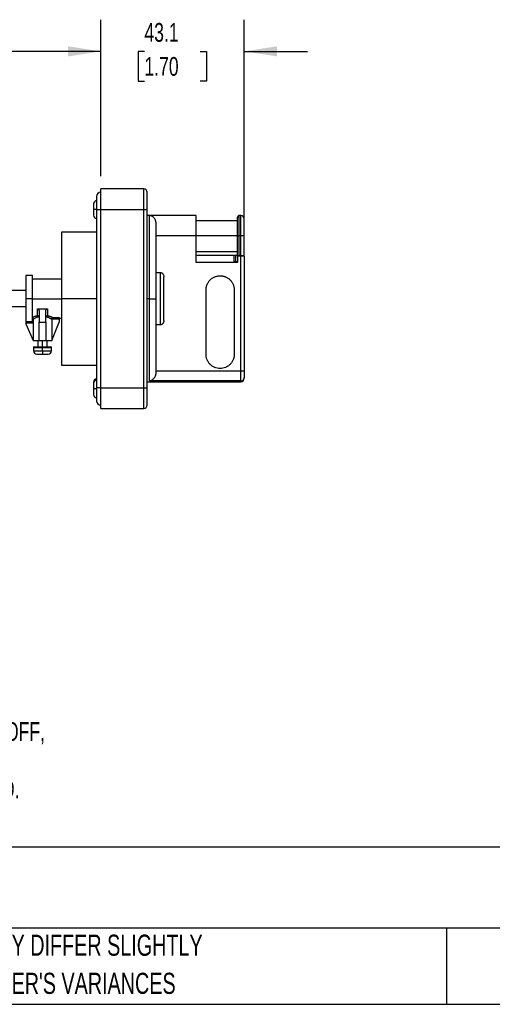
# Model space of a CAD drawing. Header units: millimetres. Extents: x 6 to 273, y 6 to 210.
# Tile 2 of 5: x 78 to 125, y 6 to 105. Entities that reach past the tile are written whole.
import ezdxf

# ---------------------------------------------------------------- set-up
doc = ezdxf.new("R2010")
doc.units = ezdxf.units.MM
doc.layers.add('DIMENSIONS', color=140, linetype='Continuous', lineweight=25)
doc.layers.add('TEXT', color=140, linetype='Continuous', lineweight=25)
doc.styles.add('SLDTEXTSTYLE0', font='TXT', dxfattribs={"width": 0.7})
doc.dimstyles.new('SLDDIMSTYLE1', dxfattribs={"dimtxt": 1.881481, "dimasz": 3.302, "dimexe": 0, "dimexo": 0.0625, "dimgap": 0.47037, "dimtad": 0, "dimtih": 1, "dimtoh": 1, "dimlfac": 3, "dimrnd": 1e-09, "dimzin": 12, "dimdsep": 46, "dimtxsty": 'SLDTEXTSTYLE0', "dimsah": 1, "dimcen": 0.09, "dimadec": 0, "dimazin": 3, "dimtfac": 1, "dimtmove": 0, "dimatfit": 0, "dimfxl": 0, "dimfrac": 2, "dimtolj": 1, "dimtzin": 12, "dimarcsym": 0})
doc.dimstyles.new('SLDDIMSTYLE2', dxfattribs={"dimtxt": 1.881481, "dimasz": 3.302, "dimexe": 0, "dimexo": 0.0625, "dimgap": 0.47037, "dimtad": 0, "dimtih": 1, "dimtoh": 1, "dimlfac": 3, "dimrnd": 1e-09, "dimzin": 12, "dimdsep": 46, "dimtxsty": 'SLDTEXTSTYLE0', "dimsah": 1, "dimcen": 0.09, "dimadec": 0, "dimazin": 3, "dimtfac": 1, "dimtofl": 0, "dimtmove": 0, "dimatfit": 3, "dimfxl": 0, "dimfrac": 2, "dimtolj": 1, "dimtzin": 12, "dimarcsym": 0})

# ---------------------------------------------------------------- blocks, each defined once
blk = doc.blocks.new('SW_NOTE_0_1')
at = {"layer": 'TEXT', "color": 0, "char_height": 1.88148, "attachment_point": 1, "style": 'SLDTEXTSTYLE0'}
for s, insert in [('SELECTOR, BLACK, EXTERNAL FRONT MOUNT, 2-POSITION, LOCKABLE IN ON-OFF,', (0, 2.425)), ('DEFEATABLE, NEMA 3R, IP65. FOR USE WITH HMMP-32H MANUAL MOTOR', (0, -0.456)), ('PROTECTORS. 315mm SHAFT, OPERATOR AND MOUNTING SCREWS INCLUDED.', (0, -3.338))]:
    blk.add_mtext(s, dxfattribs=dict(at, insert=insert))
blk = doc.blocks.new('SW_NOTE_0_4')
at = {"layer": 'TEXT', "color": 0, "char_height": 2.11667, "attachment_point": 1, "style": 'SLDTEXTSTYLE0'}
for s, insert in [('PART DIMENSIONS MAY DIFFER SLIGHTLY', (0, 2.729)), ("DUE TO MANUFACTURER'S VARIANCES", (0, -1.094))]:
    blk.add_mtext(s, dxfattribs=dict(at, insert=insert))
blk = doc.blocks.new('_D_5')
at = {"layer": 'DIMENSIONS'}
for p, q in [((54.516, 91.895), (54.516, 105.097)), ((85.987, 89.389), (85.987, 105.097)), ((54.516, 101.922), (65.237, 101.922)), ((67.787, 101.918), (67.155, 101.918)), ((67.155, 101.918), (67.155, 98.926)), ((73.379, 101.918), (74.011, 101.918)), ((74.011, 101.918), (74.011, 98.926)), ((85.987, 101.922), (75.929, 101.922)), ((67.155, 98.926), (67.787, 98.926)), ((74.011, 98.926), (73.379, 98.926))]:
    blk.add_line(p, q, dxfattribs=at)
for points in [[(54.516, 101.922), (57.818, 101.414), (57.818, 102.43)], [(85.987, 101.922), (82.685, 102.43), (82.685, 101.414)]]:
    blk.add_solid(points, dxfattribs=at)
at = {"layer": 'DIMENSIONS', "char_height": 1.8815, "attachment_point": 1, "style": 'SLDTEXTSTYLE0'}
for s, insert in [('94.4', (67.787, 104.765)), ('3.72', (67.787, 101.352))]:
    blk.add_mtext(s, dxfattribs=dict(at, insert=insert))
blk = doc.blocks.new('_D_6')
at = {"layer": 'DIMENSIONS'}
for p, q in [((85.987, 89.389), (85.987, 105.097)), ((100.354, 82.655), (100.354, 105.097)), ((85.987, 101.922), (79.637, 101.922)), ((90.345, 101.918), (89.713, 101.918)), ((89.713, 101.918), (89.713, 98.926)), ((95.938, 101.918), (96.57, 101.918)), ((96.57, 101.918), (96.57, 98.926)), ((100.354, 101.922), (106.704, 101.922)), ((89.713, 98.926), (90.345, 98.926)), ((96.57, 98.926), (95.938, 98.926))]:
    blk.add_line(p, q, dxfattribs=at)
for points in [[(85.987, 101.922), (82.685, 102.43), (82.685, 101.414)], [(100.354, 101.922), (103.656, 101.414), (103.656, 102.43)]]:
    blk.add_solid(points, dxfattribs=at)
at = {"layer": 'DIMENSIONS', "char_height": 1.8815, "attachment_point": 1, "style": 'SLDTEXTSTYLE0'}
for s, insert in [('43.1', (90.345, 104.765)), ('1.70', (90.345, 101.352))]:
    blk.add_mtext(s, dxfattribs=dict(at, insert=insert))

msp = doc.modelspace()

# ---------------------------------------------------------------- linework, layer by layer
for p, q in [((85.9869, 86.0519), (85.9869, 88.1185)), ((90.2869, 88.1185), (85.9869, 88.1185)), ((90.2869, 86.0519), (90.2869, 88.1185)), ((85.5502, 87.3685), (85.5502, 86.0352)), ((85.2535, 86.6185), (85.2535, 86.0519)), ((85.2535, 86.0519), (85.2535, 85.4852)), ((85.5502, 86.0519), (85.2535, 86.0519)), ((85.5502, 86.0352), (85.5502, 68.2019)), ((85.9869, 86.0352), (85.5502, 86.0352)), ((85.9869, 68.1852), (85.9869, 86.0519)), ((85.9869, 86.0519), (90.2869, 86.0519)), ((90.2869, 68.1852), (90.2869, 86.0519)), ((90.2869, 86.0519), (90.6202, 86.0519)), ((90.6202, 68.1852), (90.6202, 86.0519)), ((90.8535, 85.4519), (90.6202, 85.4519)), ((95.5202, 85.4519), (90.8524, 85.4519)), ((90.8535, 77.1185), (90.8535, 85.4519)), ((100.0202, 85.4519), (99.8535, 85.4519)), ((99.8535, 83.4519), (99.8535, 85.4519)), ((100.0202, 83.4519), (100.0202, 85.4519)), ((99.6869, 84.9185), (95.5202, 84.9185)), ((85.5502, 83.7852), (82.0202, 83.7852)), ((82.0202, 83.7852), (82.0202, 77.1185)), ((91.5202, 83.4519), (95.5202, 83.4519)), ((95.5202, 80.7519), (95.5202, 83.4519)), ((95.5202, 83.4519), (99.6869, 83.4519)), ((99.6869, 83.4519), (99.6869, 83.497)), ((99.6869, 81.4519), (99.6869, 83.4519)), ((99.8535, 81.4519), (99.8535, 83.4519)), ((99.8535, 83.4519), (100.0202, 83.4519)), ((100.0202, 81.4519), (100.0202, 83.4519)), ((100.0202, 83.4519), (100.3535, 83.4519)), ((100.3535, 81.4519), (100.3535, 83.4519)), ((99.6869, 81.8185), (95.5202, 81.8185)), ((95.5202, 81.4852), (99.6869, 81.4852)), ((99.3535, 80.8519), (99.3535, 81.4852)), ((99.5202, 80.8519), (99.5202, 81.4852)), ((99.6869, 81.3852), (99.6869, 81.4519)), ((99.6869, 81.3852), (99.6869, 80.7519)), ((100.0202, 81.3852), (99.6869, 81.3852)), ((100.0202, 81.4519), (99.8535, 81.4519)), ((100.0202, 69.8537), (100.0202, 81.3852)), ((100.3535, 81.3852), (100.3535, 81.4519)), ((100.3535, 81.3852), (100.3535, 69.8537)), ((99.6869, 80.7519), (95.5202, 80.7519)), ((99.5202, 80.8519), (99.3535, 80.8519)), ((99.5202, 80.8519), (99.6869, 80.8519)), ((79.1202, 79.4519), (78.4535, 79.4519)), ((79.1202, 77.1185), (79.1202, 79.4519)), ((82.0202, 79.0685), (79.1202, 79.0685)), ((91.5202, 79.7434), (91.9535, 79.7434)), ((91.9535, 74.4936), (91.9535, 79.7434)), ((78.4535, 77.9519), (56.8535, 77.9519)), ((79.1202, 77.1185), (78.4535, 77.1185)), ((79.1202, 74.8323), (79.1202, 77.1185)), ((79.1202, 77.1185), (82.0202, 77.1185)), ((82.0202, 77.1185), (82.0202, 70.4519)), ((85.5502, 77.1185), (82.0202, 77.1185)), ((90.8535, 77.1185), (90.6202, 77.1185)), ((90.8535, 68.863), (90.8535, 77.1185)), ((90.8535, 77.1185), (91.5202, 77.1185)), ((96.5202, 71.5352), (96.5202, 78.0019)), ((99.3535, 78.0019), (99.3535, 71.5352)), ((78.4535, 76.2852), (56.8535, 76.2852)), ((79.6202, 76.1062), (80.6202, 76.1062)), ((79.6202, 75.4275), (79.6202, 76.1062)), ((80.6202, 76.1062), (80.6202, 75.4275)), ((79.7869, 75.8137), (79.7869, 74.7519)), ((80.4535, 74.7519), (80.4535, 75.8137)), ((81.7869, 75.0618), (81.0648, 75.0618)), ((81.1743, 75.2237), (81.7869, 75.2237)), ((81.7869, 75.1685), (82.0202, 75.1685)), ((81.7869, 75.0618), (81.7869, 74.7519)), ((78.4535, 74.8323), (79.1202, 74.8323)), ((79.1202, 74.669), (78.4535, 74.669)), ((78.4535, 74.669), (78.4535, 74.5852)), ((78.4535, 74.5852), (79.1775, 72.9186)), ((79.1774, 75.0378), (79.1774, 72.9186)), ((79.7869, 74.7519), (80.4535, 74.7519)), ((79.7869, 72.9186), (79.7869, 74.7519)), ((80.4535, 74.7519), (80.4535, 72.9186)), ((81.063, 75.0379), (81.0629, 72.9186)), ((81.0629, 72.9186), (81.7869, 74.7519)), ((91.9535, 74.4936), (91.5202, 74.4936)), ((79.2202, 72.2185), (79.2202, 71.8852)), ((79.2202, 72.2185), (80.1202, 72.2185)), ((79.6602, 72.9185), (79.6602, 72.2852)), ((79.7868, 72.9186), (80.4536, 72.9186)), ((80.1202, 72.2852), (80.1202, 72.9185)), ((80.1202, 72.2185), (81.0202, 72.2185)), ((80.1202, 71.8852), (80.1202, 72.2185)), ((80.5802, 72.2852), (80.5802, 72.9185)), ((81.0202, 71.8852), (81.0202, 72.2185)), ((79.2202, 71.8852), (80.1202, 71.8852)), ((79.5535, 71.5519), (80.1202, 71.5519)), ((80.1202, 71.8852), (80.1202, 71.5519)), ((80.1202, 71.8852), (81.0202, 71.8852)), ((80.1202, 71.5519), (80.1276, 71.5519)), ((80.1276, 71.5519), (80.6869, 71.5519)), ((82.0202, 70.4519), (85.5502, 70.4519)), ((100.0202, 68.863), (100.0202, 69.8537)), ((85.2535, 68.7519), (85.2535, 68.6354)), ((85.2535, 68.6354), (85.2535, 68.0688)), ((85.5502, 68.2019), (85.5502, 66.8685)), ((85.5502, 68.2019), (85.9869, 68.2019)), ((85.9869, 66.1185), (85.9869, 68.1852)), ((85.9869, 68.1852), (90.2869, 68.1852)), ((90.2869, 66.1185), (90.2869, 68.1852)), ((90.6202, 68.7852), (100.0202, 68.7852)), ((100.0202, 68.863), (90.8535, 68.863)), ((100.0202, 68.7852), (100.0202, 68.863)), ((85.2535, 68.0688), (85.2535, 67.5021)), ((85.5502, 68.0688), (85.2535, 68.0688)), ((85.9869, 66.1185), (90.2869, 66.1185))]:
    msp.add_line(p, q)
at = {"flags": 128}
msp.add_lwpolyline([(100.0202, 69.8537), (95.2602, 69.8537), (91.5202, 69.8537)], dxfattribs=at)
for centre, radius, start, end in [((85.5869, 86.6185), 0.3333, 96.315316, 180), ((85.9869, 87.3685), 0.4367, 90, 180), ((85.5869, 85.4852), 0.3333, 180, 263.684684), ((99.8535, 85.2852), 0.1667, 90, 180), ((100.0202, 85.1185), 0.3333, 0.000061, 90), ((79.2869, 72.2185), 0.0667, 89.99659, 180), ((80.9535, 72.2185), 0.0667, 0, 90.000847), ((79.5535, 71.8852), 0.3333, 180, 270), ((80.6869, 71.8852), 0.3333, 270, 360), ((85.5869, 68.7519), 0.3333, 96.315316, 180), ((85.5869, 68.6354), 0.3333, 96.315316, 180), ((100.0202, 69.1185), 0.3333, 270, 0), ((85.5869, 67.5021), 0.3333, 180, 263.684684), ((85.9869, 66.8685), 0.4367, 180, 270)]:
    msp.add_arc(centre, radius, start, end)
for points, knots in [([(90.6202, 87.7852), (90.6202, 87.8725), (90.5843, 87.9592), (90.4609, 88.0826), (90.3741, 88.1185), (90.2869, 88.1185)], [0, 0, 0, 0, 0.5, 0.5, 1, 1, 1, 1]), ([(90.6202, 86.0519), (90.6202, 86.2561), (90.6202, 86.4765), (90.6202, 86.7966), (90.6202, 86.9013), (90.6202, 87.0994), (90.6202, 87.1929), (90.6202, 87.3621), (90.6202, 87.4379), (90.6202, 87.5674), (90.6202, 87.6213), (90.6202, 87.748), (90.6202, 87.7852), (90.6202, 87.7852)], [0, 0, 0, 0, 0.25, 0.25, 0.375, 0.375, 0.5, 0.5, 0.625, 0.625, 0.75, 0.75, 1, 1, 1, 1]), ([(91.5202, 84.6098), (91.52, 84.6251), (91.5196, 84.6565), (91.5161, 84.7028), (91.5107, 84.7496), (91.5029, 84.7964), (91.4928, 84.8431), (91.4805, 84.8896), (91.4658, 84.9356), (91.4357, 85.0164), (91.3796, 85.1276), (91.2921, 85.2439), (91.19, 85.338), (91.0997, 85.3932), (91.0165, 85.4267), (90.9413, 85.4473), (90.8847, 85.4502), (90.8535, 85.4519)], [0, 0, 0, 0, 0.0279873, 0.0569025, 0.0867662, 0.1175982, 0.1494169, 0.1822397, 0.2160828, 0.2509613, 0.3683742, 0.5008329, 0.6169839, 0.7508248, 0.8148123, 0.8978694, 1, 1, 1, 1]), ([(95.5202, 83.4519), (95.5202, 83.7137), (95.5202, 83.9754), (95.5202, 84.4591), (95.5202, 84.6809), (95.5202, 85.0512), (95.5202, 85.1994), (95.5202, 85.3998), (95.5202, 85.4519), (95.5202, 85.4519)], [0, 0, 0, 0, 0.25, 0.25, 0.5, 0.5, 0.75, 0.75, 1, 1, 1, 1]), ([(99.6869, 83.497), (99.6869, 83.649), (99.6869, 83.9586), (99.6869, 84.3999), (99.6869, 84.7886), (99.6869, 85.0794), (99.6869, 85.2556), (99.6869, 85.2739), (99.6869, 85.2826)], [0, 0, 0, 0, 0.1611558, 0.3283941, 0.5039767, 0.6793967, 0.8487275, 1, 1, 1, 1]), ([(100.3535, 83.5125), (100.3535, 83.7052), (100.3535, 83.9111), (100.3535, 84.3071), (100.3535, 84.496), (100.3535, 84.8073), (100.3535, 84.9287), (100.3535, 85.0841), (100.3535, 85.1185), (100.3535, 85.1185)], [0, 0, 0, 0, 0.25, 0.25, 0.5, 0.5, 0.75, 0.75, 1, 1, 1, 1]), ([(91.5202, 77.1185), (91.5202, 77.9651), (91.5202, 78.8115), (91.5202, 80.4126), (91.5202, 81.167), (91.5202, 82.502), (91.5202, 83.0823), (91.5202, 84.0059), (91.5202, 84.349), (91.5202, 84.5549)], [0, 0, 0, 0, 0.25, 0.25, 0.5, 0.5, 0.75, 0.75, 1, 1, 1, 1]), ([(99.6869, 83.4519), (99.6869, 83.4519), (99.6904, 83.4519), (99.7067, 83.4519), (99.7194, 83.4519), (99.752, 83.4519), (99.7717, 83.4519), (99.8127, 83.4519), (99.8339, 83.4519), (99.8535, 83.4519)], [0, 0, 0, 0, 0.25, 0.25, 0.5, 0.5, 0.75, 0.75, 1, 1, 1, 1]), ([(99.6869, 81.4519), (99.6869, 81.4519), (99.7048, 81.4519), (99.7665, 81.4519), (99.8099, 81.4519), (99.8535, 81.4519)], [0, 0, 0, 0, 0.5, 0.5, 1, 1, 1, 1]), ([(100.0202, 81.4519), (100.1075, 81.4519), (100.1942, 81.4519), (100.3176, 81.4519), (100.3535, 81.4519), (100.3535, 81.4519)], [0, 0, 0, 0, 0.5, 0.5, 1, 1, 1, 1]), ([(100.3535, 81.3852), (100.3535, 81.3852), (100.3176, 81.3852), (100.1942, 81.3852), (100.1075, 81.3852), (100.0202, 81.3852)], [0, 0, 0, 0, 0.5, 0.5, 1, 1, 1, 1]), ([(78.4535, 79.4519), (78.4535, 79.4519), (78.4535, 79.3911), (78.4535, 79.1574), (78.4535, 78.9844), (78.4535, 78.5525), (78.4535, 78.2936), (78.4535, 77.7293), (78.4535, 77.424), (78.4535, 77.1185)], [0, 0, 0, 0, 0.25, 0.25, 0.5, 0.5, 0.75, 0.75, 1, 1, 1, 1]), ([(91.9535, 79.7434), (91.9636, 79.7431), (91.9835, 79.7425), (92.0131, 79.7373), (92.0421, 79.729), (92.0705, 79.7173), (92.1104, 79.6958), (92.159, 79.6579), (92.2116, 79.5933), (92.2543, 79.5118), (92.2822, 79.414), (92.2853, 79.3452), (92.2869, 79.3097)], [0, 0, 0, 0, 0.0495644, 0.0987788, 0.1482647, 0.1986334, 0.2504651, 0.3721502, 0.5009808, 0.6602304, 0.8243381, 1, 1, 1, 1]), ([(92.2869, 74.9274), (92.2869, 75.0505), (92.2869, 75.1912), (92.2869, 75.5068), (92.2869, 75.6817), (92.2869, 76.0592), (92.2869, 76.2617), (92.2869, 76.6823), (92.2869, 76.9004), (92.2869, 77.3367), (92.2869, 77.5547), (92.2869, 77.9754), (92.2869, 78.1779), (92.2869, 78.5553), (92.2869, 78.7302), (92.2869, 79.0458), (92.2869, 79.1866), (92.2869, 79.3097)], [0, 0, 0, 0, 0.125, 0.125, 0.25, 0.25, 0.375, 0.375, 0.5, 0.5, 0.625, 0.625, 0.75, 0.75, 0.875, 0.875, 1, 1, 1, 1]), ([(96.5202, 78.0019), (96.5205, 78.0252), (96.5212, 78.0718), (96.5264, 78.1413), (96.5348, 78.2101), (96.5466, 78.2783), (96.5618, 78.3458), (96.5803, 78.4127), (96.6023, 78.4789), (96.6524, 78.6087), (96.7509, 78.7943), (96.9287, 79.0097), (97.1443, 79.1878), (97.3505, 79.2971), (97.525, 79.36), (97.6599, 79.3937), (97.7975, 79.4147), (97.8902, 79.4172), (97.9369, 79.4185)], [0, 0, 0, 0, 0.03151629, 0.06281218, 0.09396274, 0.12504405, 0.15613274, 0.18730535, 0.21863782, 0.25020495, 0.37500359, 0.50003481, 0.62483338, 0.74986459, 0.81266083, 0.8748739, 0.93711638, 1, 1, 1, 1]), ([(97.9369, 79.4185), (97.9602, 79.4182), (98.0068, 79.4176), (98.0763, 79.4123), (98.1451, 79.4039), (98.2133, 79.3921), (98.2808, 79.3769), (98.3477, 79.3584), (98.4139, 79.3364), (98.5437, 79.2863), (98.7293, 79.1878), (98.9447, 79.01), (99.1228, 78.7944), (99.2321, 78.5883), (99.295, 78.4137), (99.3287, 78.2788), (99.3497, 78.1413), (99.3523, 78.0485), (99.3535, 78.0019)], [0, 0, 0, 0, 0.0315163, 0.0628122, 0.0939628, 0.1250441, 0.1561328, 0.1873054, 0.2186379, 0.250205, 0.3750037, 0.5000349, 0.6248335, 0.7498647, 0.812661, 0.874874, 0.9371164, 1, 1, 1, 1]), ([(78.4535, 77.1185), (78.4535, 76.8522), (78.4535, 76.586), (78.4535, 76.0844), (78.4535, 75.8491), (78.4535, 75.4365), (78.4535, 75.2594), (78.4535, 74.9839), (78.4535, 74.8856), (78.4535, 74.8323)], [0, 0, 0, 0, 0.25, 0.25, 0.5, 0.5, 0.75, 0.75, 1, 1, 1, 1]), ([(91.5202, 69.7634), (91.5202, 69.9949), (91.5202, 70.354), (91.5202, 71.2907), (91.5202, 71.8682), (91.5202, 73.1826), (91.5202, 73.9193), (91.5202, 75.477), (91.5202, 76.2977), (91.5202, 77.1185)], [0, 0, 0, 0, 0.25, 0.25, 0.5, 0.5, 0.75, 0.75, 1, 1, 1, 1]), ([(79.6202, 76.1062), (79.6251, 76.106), (79.635, 76.1055), (79.6498, 76.1014), (79.6661, 76.0943), (79.6836, 76.083), (79.7175, 76.0523), (79.7455, 76.0056), (79.7671, 75.9489), (79.7783, 75.9046), (79.7855, 75.8592), (79.7864, 75.8289), (79.7869, 75.8137)], [0, 0, 0, 0, 0.0401703, 0.0815795, 0.1253122, 0.1861107, 0.251481, 0.5006056, 0.6228643, 0.7505227, 0.8754561, 1, 1, 1, 1]), ([(80.4535, 75.8137), (80.4537, 75.8238), (80.4541, 75.8439), (80.4573, 75.8741), (80.4632, 75.9093), (80.4733, 75.9487), (80.4948, 76.0054), (80.5228, 76.0522), (80.5568, 76.0831), (80.5764, 76.0956), (80.5976, 76.1045), (80.6128, 76.1057), (80.6202, 76.1062)], [0, 0, 0, 0, 0.082726, 0.1656426, 0.2491215, 0.3763607, 0.4991316, 0.7488146, 0.8137418, 0.8749578, 0.9392566, 1, 1, 1, 1]), ([(79.1202, 75.2488), (79.1302, 75.2533), (79.1501, 75.2623), (79.1828, 75.2767), (79.2175, 75.2914), (79.2544, 75.3066), (79.2934, 75.3221), (79.3488, 75.3433), (79.4229, 75.3699), (79.5182, 75.4005), (79.5862, 75.4185), (79.6202, 75.4275)], [0, 0, 0, 0, 0.080791, 0.1617495, 0.2430445, 0.3248425, 0.4073073, 0.4905985, 0.6616719, 0.8309881, 1, 1, 1, 1]), ([(79.1774, 75.0378), (79.1771, 75.0454), (79.1765, 75.0606), (79.1712, 75.0833), (79.1615, 75.1085), (79.1457, 75.1355), (79.1287, 75.1513), (79.1202, 75.1592)], [0, 0, 0, 0, 0.16470759, 0.33027247, 0.50024163, 0.74922348, 1, 1, 1, 1]), ([(79.7685, 75.3054), (79.7531, 75.3011), (79.7214, 75.2923), (79.6741, 75.2773), (79.6254, 75.2606), (79.5715, 75.2403), (79.4945, 75.2079), (79.4076, 75.1675), (79.3268, 75.1251), (79.2646, 75.09), (79.215, 75.0608), (79.1896, 75.0452), (79.1774, 75.0378)], [0, 0, 0, 0, 0.0560904, 0.1156758, 0.1787778, 0.2454147, 0.3335413, 0.5056713, 0.6485132, 0.763046, 0.8865258, 1, 1, 1, 1]), ([(79.7685, 75.3054), (79.7653, 75.3112), (79.7586, 75.3236), (79.7456, 75.342), (79.7295, 75.3608), (79.7116, 75.3778), (79.6908, 75.3939), (79.6674, 75.4086), (79.643, 75.4203), (79.6269, 75.4254), (79.6202, 75.4275)], [0, 0, 0, 0, 0.0991156, 0.2093288, 0.3309443, 0.4639436, 0.5753032, 0.7265707, 0.8856602, 1, 1, 1, 1]), ([(79.7869, 75.2234), (79.7866, 75.2308), (79.7862, 75.2454), (79.7826, 75.2666), (79.777, 75.2868), (79.7713, 75.2992), (79.7685, 75.3054)], [0, 0, 0, 0, 0.261767, 0.5132192, 0.7579865, 1, 1, 1, 1]), ([(80.4719, 75.3054), (80.4691, 75.2992), (80.4634, 75.2867), (80.4578, 75.2665), (80.4542, 75.2453), (80.4538, 75.2308), (80.4535, 75.2234)], [0, 0, 0, 0, 0.2430165, 0.4880974, 0.739198, 1, 1, 1, 1]), ([(80.4719, 75.3054), (80.4753, 75.3116), (80.4822, 75.3244), (80.4955, 75.3431), (80.5115, 75.3615), (80.5284, 75.3773), (80.5451, 75.3905), (80.5649, 75.4038), (80.5899, 75.4174), (80.6101, 75.4242), (80.6202, 75.4275)], [0, 0, 0, 0, 0.1049888, 0.2171369, 0.336745, 0.4640476, 0.5600079, 0.656302, 0.8277958, 1, 1, 1, 1]), ([(81.063, 75.0379), (81.0569, 75.0416), (81.0445, 75.0493), (81.0221, 75.0628), (80.9963, 75.078), (80.9603, 75.0988), (80.9075, 75.1283), (80.8286, 75.1695), (80.7445, 75.2085), (80.6646, 75.2422), (80.6002, 75.2661), (80.5356, 75.2877), (80.4925, 75.2997), (80.4719, 75.3054)], [0, 0, 0, 0, 0.0588476, 0.1203343, 0.1844949, 0.2513601, 0.363116, 0.5022457, 0.6668045, 0.7520026, 0.8422894, 0.9249375, 1, 1, 1, 1]), ([(80.6202, 75.4275), (80.6375, 75.4231), (80.6719, 75.4142), (80.7219, 75.3999), (80.7705, 75.3849), (80.8177, 75.3694), (80.8633, 75.3535), (80.9075, 75.3373), (80.9593, 75.3174), (81.0167, 75.2942), (81.0763, 75.2686), (81.1297, 75.2446), (81.1594, 75.2307), (81.1743, 75.2237)], [0, 0, 0, 0, 0.073419, 0.1466407, 0.219825, 0.2931322, 0.3667216, 0.4407509, 0.5153748, 0.6387915, 0.7601959, 0.8803401, 1, 1, 1, 1]), ([(81.0648, 75.0618), (81.0643, 75.0578), (81.0632, 75.0499), (81.0631, 75.0419), (81.063, 75.0379)], [0, 0, 0, 0, 0.4985791, 1, 1, 1, 1]), ([(81.0648, 75.0618), (81.0659, 75.0681), (81.0681, 75.0812), (81.0736, 75.1009), (81.0808, 75.1209), (81.0901, 75.1407), (81.1015, 75.1603), (81.1163, 75.1809), (81.1355, 75.2009), (81.1558, 75.2158), (81.1689, 75.2214), (81.1743, 75.2237)], [0, 0, 0, 0, 0.0770288, 0.1598436, 0.2485518, 0.343085, 0.4432471, 0.5559527, 0.7123881, 0.8819864, 1, 1, 1, 1]), ([(81.7869, 75.2237), (81.7869, 75.2217), (81.7869, 75.2177), (81.7869, 75.2083), (81.7869, 75.1964), (81.7869, 75.1819), (81.7869, 75.164), (81.7869, 75.1416), (81.7869, 75.1159), (81.7869, 75.0889), (81.7869, 75.0709), (81.7869, 75.0618)], [0, 0, 0, 0, 0.1004187, 0.1988495, 0.2970871, 0.3969367, 0.5001187, 0.6242985, 0.7571371, 0.8764306, 1, 1, 1, 1]), ([(78.4535, 74.8323), (78.4535, 74.8247), (78.4535, 74.8039), (78.4535, 74.745), (78.4535, 74.7071), (78.4535, 74.669)], [0, 0, 0, 0, 0.5, 0.5, 1, 1, 1, 1]), ([(79.1202, 74.8323), (79.1202, 74.8309), (79.1202, 74.8281), (79.1202, 74.8213), (79.1202, 74.811), (79.1202, 74.796), (79.1202, 74.7726), (79.1202, 74.743), (79.1202, 74.7069), (79.1202, 74.6818), (79.1202, 74.669)], [0, 0, 0, 0, 0.0822748, 0.1628189, 0.2426802, 0.3741249, 0.5002094, 0.6694662, 0.8330921, 1, 1, 1, 1]), ([(92.2869, 74.9274), (92.2866, 74.9118), (92.286, 74.8813), (92.2809, 74.8365), (92.2727, 74.7934), (92.261, 74.7523), (92.2461, 74.7129), (92.2278, 74.6755), (92.2001, 74.6297), (92.1592, 74.5794), (92.1053, 74.5372), (92.0527, 74.5109), (92.0038, 74.4963), (91.9703, 74.4945), (91.9535, 74.4936)], [0, 0, 0, 0, 0.0768496, 0.151053, 0.2230576, 0.2933529, 0.3624647, 0.4309462, 0.4993655, 0.6270998, 0.7494254, 0.8346627, 0.9172324, 1, 1, 1, 1]), ([(79.1774, 72.9186), (79.2269, 72.9186), (79.3081, 72.9186), (79.5181, 72.9186), (79.6468, 72.9186), (79.7868, 72.9186)], [0, 0, 0, 0, 0.5, 0.5, 1, 1, 1, 1]), ([(79.2869, 72.2852), (79.2869, 72.2852), (79.2942, 72.2852), (79.3155, 72.2852), (79.3294, 72.2852), (79.336, 72.2852), (79.3406, 72.2852), (79.3428, 72.2852), (79.3876, 72.2852), (79.4498, 72.2852), (79.5714, 72.2852), (79.6371, 72.2852), (79.7223, 72.2852), (79.7671, 72.2852), (79.7867, 72.2852), (79.7999, 72.2852), (79.8071, 72.2852), (79.9117, 72.2852), (80.014, 72.2852), (80.1202, 72.2852)], [0, 0, 0, 0, 0.125, 0.1875, 0.21875, 0.234375, 0.234375, 0.25, 0.25, 0.5, 0.5, 0.625, 0.6875, 0.71875, 0.734375, 0.734375, 0.75, 0.75, 1, 1, 1, 1]), ([(80.1276, 72.2852), (80.1802, 72.2852), (80.2577, 72.2852), (80.3457, 72.2852), (80.3892, 72.2852), (80.4076, 72.2852), (80.4199, 72.2852), (80.4256, 72.2852), (80.5379, 72.2852), (80.6316, 72.2852), (80.7521, 72.2852), (80.8052, 72.2852), (80.8546, 72.2852), (80.8761, 72.2852), (80.8847, 72.2852), (80.8902, 72.2852), (80.8932, 72.2852), (80.9342, 72.2852), (80.9535, 72.2852), (80.9535, 72.2852)], [0, 0, 0, 0, 0.125, 0.1875, 0.21875, 0.234375, 0.234375, 0.25, 0.25, 0.5, 0.5, 0.625, 0.6875, 0.71875, 0.734375, 0.734375, 0.75, 0.75, 1, 1, 1, 1]), ([(80.4536, 72.9186), (80.5936, 72.9186), (80.7223, 72.9186), (80.9323, 72.9186), (81.0135, 72.9186), (81.063, 72.9186)], [0, 0, 0, 0, 0.5, 0.5, 1, 1, 1, 1]), ([(99.3535, 71.5352), (99.3532, 71.512), (99.3526, 71.4658), (99.3474, 71.3968), (99.3392, 71.3285), (99.3275, 71.2608), (99.3125, 71.1937), (99.2943, 71.1273), (99.2726, 71.0615), (99.2224, 70.9303), (99.1225, 70.7416), (98.943, 70.5254), (98.7288, 70.3494), (98.485, 70.2194), (98.218, 70.1366), (97.937, 70.1095), (97.6559, 70.1366), (97.389, 70.2192), (97.1451, 70.3493), (96.931, 70.5251), (96.7513, 70.7414), (96.6407, 70.9506), (96.5779, 71.1263), (96.5447, 71.2602), (96.524, 71.3968), (96.5215, 71.4889), (96.5202, 71.5352)], [0, 0, 0, 0, 0.0156466, 0.0311854, 0.046653, 0.0620867, 0.0775239, 0.0930022, 0.1085586, 0.1242298, 0.1878308, 0.2515484, 0.3126196, 0.3738079, 0.4368541, 0.500017, 0.563062, 0.6262261, 0.6872982, 0.7484857, 0.8120873, 0.8758043, 0.9069807, 0.9378724, 0.9687791, 1, 1, 1, 1]), ([(90.8535, 68.863), (90.8674, 68.8658), (90.8939, 68.871), (90.9322, 68.8819), (90.9672, 68.8939), (90.9989, 68.9067), (91.0272, 68.9196), (91.0524, 68.9324), (91.107, 68.9626), (91.1856, 69.0171), (91.2879, 69.1152), (91.3765, 69.231), (91.4406, 69.3511), (91.4801, 69.4559), (91.503, 69.5424), (91.5174, 69.6286), (91.5193, 69.6865), (91.5202, 69.7147)], [0, 0, 0, 0, 0.0460418, 0.0886019, 0.1276759, 0.1632625, 0.1953625, 0.2239787, 0.249115, 0.3832584, 0.4990754, 0.6320313, 0.7492569, 0.8169771, 0.8811102, 0.9419937, 1, 1, 1, 1]), ([(100.3535, 69.8537), (100.3532, 69.8537), (100.3526, 69.8537), (100.3476, 69.8537), (100.3397, 69.8537), (100.3287, 69.8537), (100.3146, 69.8537), (100.2978, 69.8537), (100.2783, 69.8537), (100.2565, 69.8537), (100.2303, 69.8537), (100.1963, 69.8537), (100.1499, 69.8537), (100.0899, 69.8537), (100.0446, 69.8537), (100.0202, 69.8537)], [0, 0, 0, 0, 0.0625272, 0.1250544, 0.1875816, 0.2501088, 0.312636, 0.3751632, 0.4376903, 0.5002175, 0.5605114, 0.6406585, 0.7406394, 0.8604296, 1, 1, 1, 1]), ([(100.0202, 68.863), (100.1075, 68.863), (100.1942, 68.8986), (100.3176, 69.0209), (100.3535, 69.1068), (100.3535, 69.1933)], [0, 0, 0, 0, 0.5, 0.5, 1, 1, 1, 1]), ([(100.3535, 69.8537), (100.3535, 69.8305), (100.3535, 69.7906), (100.3535, 69.7308), (100.3535, 69.6755), (100.3535, 69.5996), (100.3535, 69.51), (100.3535, 69.4084), (100.3535, 69.3186), (100.3535, 69.2533), (100.3535, 69.219), (100.3535, 69.2017), (100.3535, 69.1962), (100.3535, 69.1933)], [0, 0, 0, 0, 0.0732707, 0.1255734, 0.1892362, 0.2503447, 0.3753398, 0.500326, 0.6432723, 0.785686, 0.8927898, 0.9424211, 1, 1, 1, 1]), ([(100.3535, 69.1225), (100.3535, 69.1213), (100.3535, 69.1111), (100.3535, 69.1548), (100.3535, 69.1933)], [0, 0, 0, 0, 0.12019939, 1, 1, 1, 1]), ([(90.2869, 68.1852), (90.3741, 68.1852), (90.4609, 68.1852), (90.5843, 68.1852), (90.6202, 68.1852), (90.6202, 68.1852)], [0, 0, 0, 0, 0.5, 0.5, 1, 1, 1, 1]), ([(90.6202, 66.4519), (90.6202, 66.4519), (90.6202, 66.4891), (90.6202, 66.6158), (90.6202, 66.6696), (90.6202, 66.7992), (90.6202, 66.8749), (90.6202, 67.0442), (90.6202, 67.1376), (90.6202, 67.3358), (90.6202, 67.4405), (90.6202, 67.7605), (90.6202, 67.9809), (90.6202, 68.1852)], [0, 0, 0, 0, 0.25, 0.25, 0.375, 0.375, 0.5, 0.5, 0.625, 0.625, 0.75, 0.75, 1, 1, 1, 1]), ([(90.2869, 66.1185), (90.3741, 66.1185), (90.4609, 66.1544), (90.5843, 66.2779), (90.6202, 66.3646), (90.6202, 66.4519)], [0, 0, 0, 0, 0.5, 0.5, 1, 1, 1, 1])]:
    msp.add_open_spline(points, degree=3, knots=knots)
for points in [[(91.5202, 84.5549), (91.5202, 84.5744), (91.5202, 84.5927), (91.5202, 84.6098)], [(100.3535, 83.4519), (100.3535, 83.4721), (100.3535, 83.4923), (100.3535, 83.5125)], [(91.5202, 69.7147), (91.5202, 69.7302), (91.5202, 69.7465), (91.5202, 69.7634)]]:
    msp.add_open_spline(points, degree=3)
at = {"layer": 'TEXT'}
for p, q in [((273.05, 22.1261), (6.35, 22.1261)), ((273.05, 13.97), (6.35, 13.97)), ((120.6465, 13.97), (120.6465, 6.35)), ((6.35, 6.35), (273.05, 6.35))]:
    msp.add_line(p, q, dxfattribs=at)

# ---------------------------------------------------------------- block references
for name, p in [('SW_NOTE_0_1', (9.1329, 32.2272)), ('SW_NOTE_0_4', (55.1193, 10.607))]:
    msp.add_blockref(name, p, dxfattribs=at)

# ---------------------------------------------------------------- dimensions: what is measured, and where the dimension line sits
at = {"layer": 'DIMENSIONS'}
for base, p1, p2, dimstyle, picture, middle in [((85.9869, 101.9224), (54.5161, 90.6246), (85.9869, 88.1185), 'SLDDIMSTYLE2', '_D_5', (70.583, 101.9224)), ((100.3535, 101.9224), (85.9869, 88.1185), (100.3535, 81.3852), 'SLDDIMSTYLE1', '_D_6', (93.1415, 101.9224))]:
    dim = msp.add_linear_dim(base=base, p1=p1, p2=p2, dimstyle=dimstyle, dxfattribs=at)
    dim.commit()
    dim.dimension.update_dxf_attribs({"geometry": picture, "text_midpoint": middle, "dimtype": 160})

doc.saveas('drawing.dxf')
